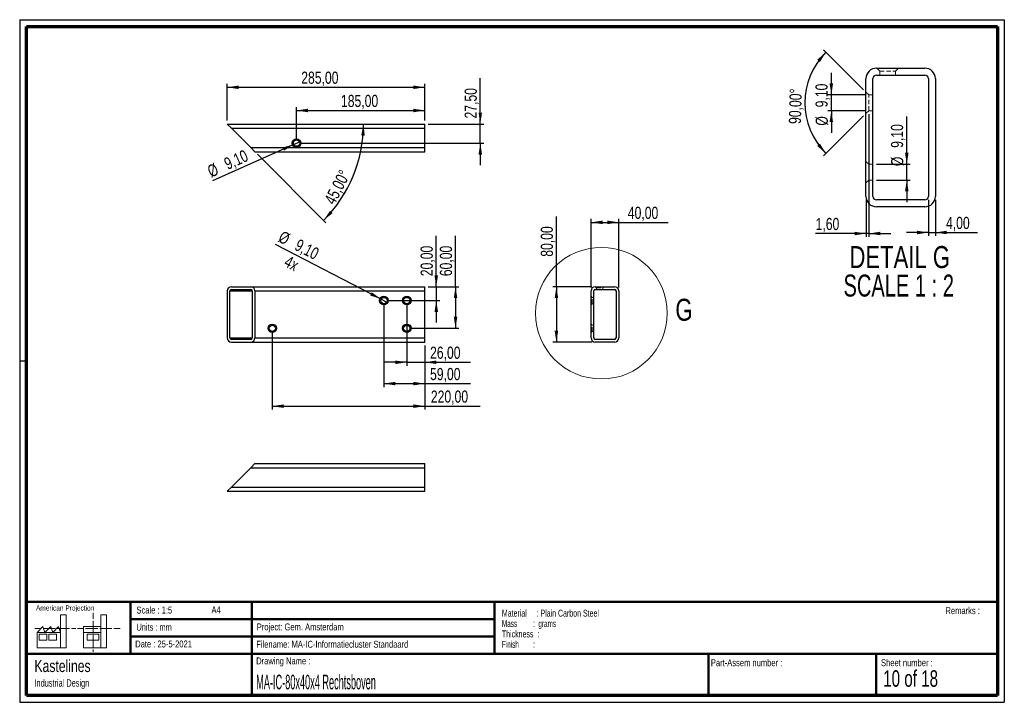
# Paper-space layout '40 Rechtsboven' of a CAD drawing. Header units: millimetres. Extents: x 7 to 291, y 7 to 204.
import ezdxf

# ---------------------------------------------------------------- set-up
doc = ezdxf.new("R2010")
doc.units = ezdxf.units.MM
doc.linetypes.add('HIDDEN', pattern=[1.905, 1.27, -0.635])
for name, color, linetype in [('BORDERS', 7, 'Continuous'), ('DRAWING', 7, 'Continuous'), ('TEXT_SHEET_FORMAT', 7, 'Continuous')]:
    doc.layers.add(name, color=color, linetype=linetype)
doc.styles.add('SLDTEXTSTYLE0', font='TXT', dxfattribs={"width": 0.7})
doc.styles.add('SLDTEXTSTYLE1', font='TXT', dxfattribs={"width": 0.75})
doc.styles.add('SLDTEXTSTYLE4', font='TXT', dxfattribs={"width": 0.55})
doc.styles.add('SLDTEXTSTYLE5', font='TXT', dxfattribs={"width": 0.605})
doc.styles.add('SLDTEXTSTYLE6', font='TXT', dxfattribs={"width": 0.549})
doc.styles.add('SLDTEXTSTYLE7', font='TXT', dxfattribs={"width": 0.467045})
doc.styles.add('SLDTEXTSTYLE8', font='TXT', dxfattribs={"width": 0.681818})
doc.styles.add('SLDTEXTSTYLE9', font='TXT', dxfattribs={"width": 0.6875})
doc.dimstyles.new('SLDDIMSTYLE11', dxfattribs={"dimtxt": 3.5, "dimasz": 3.302, "dimexe": 0, "dimexo": 0.0625, "dimgap": 0.875, "dimtad": 1, "dimdec": 4, "dimlfac": 2, "dimzin": 12, "dimdsep": 46, "dimtxsty": 'SLDTEXTSTYLE1', "dimsah": 1, "dimcen": 0.09, "dimazin": 3, "dimtfac": 1, "dimtofl": 0, "dimtmove": 0, "dimatfit": 3, "dimfxl": 1, "dimfrac": 2, "dimtolj": 1, "dimtzin": 12, "dimarcsym": 0})
doc.dimstyles.new('SLDDIMSTYLE14', dxfattribs={"dimtxt": 3.5, "dimasz": 3.302, "dimexe": 0, "dimexo": 0.0625, "dimgap": 0.875, "dimtad": 1, "dimlfac": 5, "dimrnd": 1e-09, "dimzin": 12, "dimdsep": 46, "dimtxsty": 'SLDTEXTSTYLE1', "dimsah": 1, "dimcen": 0.09, "dimadec": 0, "dimazin": 3, "dimtfac": 1, "dimtmove": 0, "dimatfit": 0, "dimfxl": 1, "dimfrac": 2, "dimtolj": 1, "dimtzin": 12, "dimarcsym": 0})
doc.dimstyles.new('SLDDIMSTYLE15', dxfattribs={"dimtxt": 3.5, "dimasz": 3.302, "dimexe": 0, "dimexo": 0.0625, "dimgap": 0.875, "dimtad": 1, "dimlfac": 5, "dimrnd": 1e-09, "dimzin": 12, "dimdsep": 46, "dimtxsty": 'SLDTEXTSTYLE1', "dimsah": 1, "dimcen": 0.09, "dimadec": 0, "dimazin": 3, "dimtfac": 1, "dimtofl": 0, "dimtmove": 0, "dimatfit": 3, "dimfxl": 1, "dimfrac": 2, "dimtolj": 1, "dimtzin": 12, "dimarcsym": 0})
doc.dimstyles.new('SLDDIMSTYLE16', dxfattribs={"dimtxt": 3.5, "dimasz": 3.302, "dimexe": 0, "dimexo": 0.0625, "dimgap": 0.875, "dimtad": 1, "dimlfac": 5, "dimrnd": 1e-09, "dimzin": 12, "dimdsep": 46, "dimtxsty": 'SLDTEXTSTYLE1', "dimblk1": 'NONE', "dimsah": 1, "dimcen": 0, "dimadec": 0, "dimazin": 3, "dimtfac": 1, "dimtmove": 0, "dimatfit": 3, "dimldrblk": 'NONE', "dimfxl": 1, "dimfrac": 2, "dimtolj": 1, "dimtzin": 12, "dimarcsym": 0})
doc.dimstyles.new('SLDDIMSTYLE17', dxfattribs={"dimtxt": 3.5, "dimasz": 3.302, "dimexe": 0, "dimexo": 0.0625, "dimgap": 0.875, "dimtad": 1, "dimlfac": 5, "dimrnd": 1e-09, "dimzin": 12, "dimdsep": 46, "dimtxsty": 'SLDTEXTSTYLE1', "dimblk1": 'NONE', "dimsah": 1, "dimcen": 0, "dimadec": 0, "dimazin": 3, "dimtfac": 1, "dimtmove": 0, "dimatfit": 3, "dimldrblk": 'NONE', "dimfxl": 1, "dimfrac": 2, "dimtolj": 1, "dimtzin": 12, "dimarcsym": 0})
doc.dimstyles.new('SLDDIMSTYLE18', dxfattribs={"dimtxt": 3.5, "dimasz": 3.302, "dimexe": 0, "dimexo": 0.0625, "dimgap": 0.875, "dimtad": 1, "dimdec": 4, "dimlfac": 5, "dimzin": 12, "dimdsep": 46, "dimtxsty": 'SLDTEXTSTYLE1', "dimsah": 1, "dimcen": 0.09, "dimazin": 3, "dimtfac": 1, "dimtofl": 0, "dimtmove": 0, "dimatfit": 3, "dimfxl": 1, "dimfrac": 2, "dimtolj": 1, "dimtzin": 12, "dimarcsym": 0})
doc.dimstyles.new('SLDDIMSTYLE4', dxfattribs={"dimtxt": 3.5, "dimasz": 3.302, "dimexe": 0, "dimexo": 0.0625, "dimgap": 0.875, "dimtad": 1, "dimlfac": 2, "dimrnd": 1e-09, "dimzin": 12, "dimdsep": 46, "dimtxsty": 'SLDTEXTSTYLE1', "dimsah": 1, "dimcen": 0.09, "dimadec": 0, "dimazin": 3, "dimtfac": 1, "dimtmove": 0, "dimatfit": 0, "dimfxl": 1, "dimfrac": 2, "dimtolj": 1, "dimtzin": 12, "dimarcsym": 0})

# ---------------------------------------------------------------- blocks, each defined once
blk = doc.blocks.new('SW_NOTE_0_45')
at = {"layer": 'TEXT_SHEET_FORMAT', "color": 0, "char_height": 2, "attachment_point": 1}
for s, insert, style in [('Material     : Plain Carbon Steel', (0, 2.58), 'SLDTEXTSTYLE5'), ('Mass         :  grams', (0, -0.42), 'SLDTEXTSTYLE4'), ('Thickness  :', (0, -3.42), 'SLDTEXTSTYLE5'), ('Finish        :', (0, -6.42), 'SLDTEXTSTYLE6')]:
    blk.add_mtext(s, dxfattribs=dict(at, insert=insert, style=style))
blk = doc.blocks.new('SW_NOTE_0_46')
at = {"layer": 'DRAWING', "color": 0, "attachment_point": 1, "style": 'SLDTEXTSTYLE1'}
for s, insert, char_height in [('Kastelines', (0, 4.51), 3.5), ('Industrial Design', (0, -1.09), 2.1167)]:
    blk.add_mtext(s, dxfattribs=dict(at, insert=insert, char_height=char_height))
blk = doc.blocks.new('_D_97')
at = {"layer": 'DRAWING', "color": 7}
for p, q in [((118.23, 121.73), (118.23, 103.92)), ((123.43, 109.73), (123.43, 103.92)), ((118.23, 104.92), (111.88, 104.92)), ((118.23, 104.92), (123.43, 104.92)), ((123.43, 104.92), (136.56, 104.92))]:
    blk.add_line(p, q, dxfattribs=at)
for points in [[(118.23, 104.92), (114.92, 105.42), (114.92, 104.41)], [(123.43, 104.92), (126.73, 104.41), (126.73, 105.42)]]:
    blk.add_solid(points, dxfattribs=at)
at = {"layer": 'DRAWING', "color": 7, "insert": (124.93, 109.43), "char_height": 3.5, "attachment_point": 1, "style": 'SLDTEXTSTYLE1'}
blk.add_mtext('26,00', dxfattribs=at)
blk = doc.blocks.new('_D_98')
at = {"layer": 'DRAWING', "color": 7}
for p, q in [((111.63, 121.73), (111.63, 97.76)), ((123.43, 109.73), (123.43, 97.76)), ((111.63, 98.76), (123.43, 98.76)), ((123.43, 98.76), (136.56, 98.76))]:
    blk.add_line(p, q, dxfattribs=at)
for points in [[(111.63, 98.76), (114.93, 98.25), (114.93, 99.27)], [(123.43, 98.76), (120.12, 99.27), (120.12, 98.25)]]:
    blk.add_solid(points, dxfattribs=at)
at = {"layer": 'DRAWING', "color": 7, "insert": (124.93, 103.27), "char_height": 3.5, "attachment_point": 1, "style": 'SLDTEXTSTYLE1'}
blk.add_mtext('59,00', dxfattribs=at)
blk = doc.blocks.new('_D_99')
at = {"layer": 'DRAWING', "color": 7}
for p, q in [((79.43, 113.73), (79.43, 91.25)), ((123.43, 109.73), (123.43, 91.25)), ((79.43, 92.25), (123.43, 92.25)), ((123.43, 92.25), (139.4, 92.25))]:
    blk.add_line(p, q, dxfattribs=at)
for points in [[(79.43, 92.25), (82.73, 91.74), (82.73, 92.76)], [(123.43, 92.25), (120.12, 92.76), (120.12, 91.74)]]:
    blk.add_solid(points, dxfattribs=at)
at = {"layer": 'DRAWING', "color": 7, "insert": (125.17, 96.76), "char_height": 3.5, "attachment_point": 1, "style": 'SLDTEXTSTYLE1'}
blk.add_mtext('220,00', dxfattribs=at)
blk = doc.blocks.new('_D_100')
at = {"layer": 'DRAWING', "color": 7}
for p, q in [((126.72, 126.73), (126.72, 141.39)), ((124.43, 126.73), (127.72, 126.73)), ((126.72, 126.73), (126.72, 122.73)), ((112.63, 122.73), (127.72, 122.73)), ((126.72, 122.73), (126.72, 116.38))]:
    blk.add_line(p, q, dxfattribs=at)
for points in [[(126.72, 126.73), (127.23, 130.03), (126.21, 130.03)], [(126.72, 122.73), (126.21, 119.43), (127.23, 119.43)]]:
    blk.add_solid(points, dxfattribs=at)
at = {"layer": 'DRAWING', "color": 7, "insert": (122.21, 129.76), "char_height": 3.5, "attachment_point": 1, "rotation": 90, "style": 'SLDTEXTSTYLE1'}
blk.add_mtext('20,00', dxfattribs=at)
blk = doc.blocks.new('_D_101')
at = {"layer": 'DRAWING', "color": 7}
for p, q in [((132.28, 126.73), (132.28, 141.39)), ((124.43, 126.73), (133.28, 126.73)), ((132.28, 126.73), (132.28, 114.73)), ((119.23, 114.73), (133.28, 114.73))]:
    blk.add_line(p, q, dxfattribs=at)
for points in [[(132.28, 126.73), (131.78, 123.43), (132.79, 123.43)], [(132.28, 114.73), (132.79, 118.03), (131.78, 118.03)]]:
    blk.add_solid(points, dxfattribs=at)
at = {"layer": 'DRAWING', "color": 7, "insert": (127.77, 129.76), "char_height": 3.5, "attachment_point": 1, "rotation": 90, "style": 'SLDTEXTSTYLE1'}
blk.add_mtext('60,00', dxfattribs=at)
blk = doc.blocks.new('_D_102')
at = {"layer": 'DRAWING', "color": 7}
for q in [(80.34, 138.86), (112.44, 122.31)]:
    blk.add_line((110.82, 123.14), q, dxfattribs=at)
blk.add_solid([(110.82, 123.14), (108.12, 125.11), (107.65, 124.21)], dxfattribs=at)
at = {"layer": 'DRAWING', "color": 7, "char_height": 3.5, "attachment_point": 1, "rotation": 332.7304, "style": 'SLDTEXTSTYLE1'}
for s, insert in [('%%c', (82.47, 143.01)), ('9,10', (87.19, 140.64)), ('4x', (84.15, 135.89))]:
    blk.add_mtext(s, dxfattribs=dict(at, insert=insert))
blk = doc.blocks.new('_None')
blk = doc.blocks.new('_D_103')
at = {"layer": 'DRAWING', "color": 7}
for p, q in [((171.38, 126.53), (171.38, 146.29)), ((171.38, 145.29), (179.38, 145.29)), ((179.38, 126.53), (179.38, 146.29)), ((179.38, 145.29), (193.62, 145.29))]:
    blk.add_line(p, q, dxfattribs=at)
for points in [[(171.38, 145.29), (174.68, 144.78), (174.68, 145.8)], [(179.38, 145.29), (176.08, 145.8), (176.08, 144.78)]]:
    blk.add_solid(points, dxfattribs=at)
at = {"layer": 'DRAWING', "color": 7, "insert": (181.98, 149.8), "char_height": 3.5, "attachment_point": 1, "style": 'SLDTEXTSTYLE1'}
blk.add_mtext('40,00', dxfattribs=at)
blk = doc.blocks.new('_D_104')
at = {"layer": 'DRAWING', "color": 7}
for p, q in [((161.38, 126.73), (161.38, 147.02)), ((171.58, 126.73), (160.38, 126.73)), ((161.38, 126.73), (161.38, 110.73)), ((171.58, 110.73), (160.38, 110.73))]:
    blk.add_line(p, q, dxfattribs=at)
for points in [[(161.38, 126.73), (160.87, 123.43), (161.89, 123.43)], [(161.38, 110.73), (161.89, 114.03), (160.87, 114.03)]]:
    blk.add_solid(points, dxfattribs=at)
at = {"layer": 'DRAWING', "color": 7, "insert": (156.87, 135.38), "char_height": 3.5, "attachment_point": 1, "rotation": 90, "style": 'SLDTEXTSTYLE1'}
blk.add_mtext('80,00', dxfattribs=at)
blk = doc.blocks.new('_D_105')
at = {"layer": 'DRAWING', "color": 7}
for p, q in [((268.68, 151.79), (268.68, 141.37)), ((270.68, 151.79), (270.68, 141.37)), ((268.68, 142.37), (262.33, 142.37)), ((268.68, 142.37), (270.68, 142.37)), ((270.68, 142.37), (282.81, 142.37))]:
    blk.add_line(p, q, dxfattribs=at)
for points in [[(268.68, 142.37), (265.37, 142.88), (265.37, 141.86)], [(270.68, 142.37), (273.98, 141.86), (273.98, 142.88)]]:
    blk.add_solid(points, dxfattribs=at)
at = {"layer": 'DRAWING', "color": 7, "insert": (273.76, 146.88), "char_height": 3.5, "attachment_point": 1, "style": 'SLDTEXTSTYLE1'}
blk.add_mtext('4,00', dxfattribs=at)
blk = doc.blocks.new('_D_106')
at = {"layer": 'DRAWING', "color": 7}
for p, q in [((251.48, 176.51), (251.48, 141.07)), ((250.68, 151.79), (250.68, 141.07)), ((250.68, 142.07), (236.15, 142.07)), ((251.48, 142.07), (250.68, 142.07)), ((251.48, 142.07), (257.83, 142.07))]:
    blk.add_line(p, q, dxfattribs=at)
for points in [[(250.68, 142.07), (247.37, 142.58), (247.37, 141.57)], [(251.48, 142.07), (254.78, 141.57), (254.78, 142.58)]]:
    blk.add_solid(points, dxfattribs=at)
at = {"layer": 'DRAWING', "color": 7, "insert": (236.15, 146.58), "char_height": 3.5, "attachment_point": 1, "style": 'SLDTEXTSTYLE1'}
blk.add_mtext('1,60', dxfattribs=at)
blk = doc.blocks.new('_D_107')
at = {"layer": 'DRAWING', "color": 7}
for p, q in [((262.44, 162.06), (262.44, 175.85)), ((253.68, 162.06), (263.44, 162.06)), ((262.44, 157.51), (262.44, 162.06)), ((253.68, 157.51), (263.44, 157.51)), ((262.44, 157.51), (262.44, 151.16))]:
    blk.add_line(p, q, dxfattribs=at)
for points in [[(262.44, 162.06), (262.95, 165.37), (261.93, 165.37)], [(262.44, 157.51), (261.93, 154.21), (262.95, 154.21)]]:
    blk.add_solid(points, dxfattribs=at)
at = {"layer": 'DRAWING', "color": 7, "char_height": 3.5, "attachment_point": 1, "rotation": 90, "style": 'SLDTEXTSTYLE1'}
for s, insert in [('9,10', (257.87, 166.8)), ('%%c', (257.93, 161.52))]:
    blk.add_mtext(s, dxfattribs=dict(at, insert=insert))
blk = doc.blocks.new('_D_108')
at = {"layer": 'DRAWING', "color": 7}
for p, q in [((240.68, 182.06), (240.68, 188.41)), ((250.48, 182.06), (239.68, 182.06)), ((240.68, 177.51), (240.68, 182.06)), ((250.48, 177.51), (239.68, 177.51)), ((240.68, 177.51), (240.68, 171.16))]:
    blk.add_line(p, q, dxfattribs=at)
for points in [[(240.68, 182.06), (241.18, 185.37), (240.17, 185.37)], [(240.68, 177.51), (240.17, 174.21), (241.18, 174.21)]]:
    blk.add_solid(points, dxfattribs=at)
at = {"layer": 'DRAWING', "color": 7, "char_height": 3.5, "attachment_point": 1, "rotation": 90, "style": 'SLDTEXTSTYLE1'}
for s, insert in [('9,10', (236.11, 178.49)), ('%%c', (236.16, 173.21))]:
    blk.add_mtext(s, dxfattribs=dict(at, insert=insert))
blk = doc.blocks.new('_D_109')
at = {"layer": 'DRAWING', "color": 7}
for p, q in [((249.97, 183.57), (238.43, 195.11)), ((249.97, 176.01), (238.43, 164.46))]:
    blk.add_line(p, q, dxfattribs=at)
blk.add_arc((253.75, 179.79), 20.67, 135, 225, dxfattribs=at)
for points in [[(239.13, 194.41), (236.6, 192.22), (237.38, 191.56)], [(239.13, 165.17), (237.38, 168.01), (236.6, 167.35)]]:
    blk.add_solid(points, dxfattribs=at)
at = {"layer": 'DRAWING', "color": 7, "insert": (228.39, 173.75), "char_height": 3.5, "attachment_point": 1, "rotation": 88.3729, "style": 'SLDTEXTSTYLE1'}
blk.add_mtext('90,00°', dxfattribs=at)
blk = doc.blocks.new('SW_NOTE_0_47')
at = {"layer": 'DRAWING', "color": 0, "char_height": 6.35, "attachment_point": 2}
for s, insert, style in [('DETAIL G', (17.86, 8.19), 'SLDTEXTSTYLE1'), ('SCALE 1 : 2', (17.57, -0.03), 'SLDTEXTSTYLE8')]:
    blk.add_mtext(s, dxfattribs=dict(at, insert=insert, style=style))
blk = doc.blocks.new('_D_110')
at = {"layer": 'DRAWING', "color": 7}
for p, q in [((66.43, 174.66), (66.43, 185.27)), ((123.43, 174.66), (123.43, 185.27)), ((66.43, 184.27), (123.43, 184.27))]:
    blk.add_line(p, q, dxfattribs=at)
for points in [[(66.43, 184.27), (69.73, 183.77), (69.73, 184.78)], [(123.43, 184.27), (120.12, 184.78), (120.12, 183.77)]]:
    blk.add_solid(points, dxfattribs=at)
at = {"layer": 'DRAWING', "color": 7, "insert": (87.78, 188.79), "char_height": 3.5, "attachment_point": 1, "style": 'SLDTEXTSTYLE1'}
blk.add_mtext('285,00', dxfattribs=at)
blk = doc.blocks.new('_D_111')
at = {"layer": 'DRAWING', "color": 7}
blk.add_line((75.13, 164.95), (94.92, 145.16), dxfattribs=at)
blk.add_arc((66.43, 173.66), 39.3, 315, 0, dxfattribs=at)
for points in [[(105.73, 173.66), (105.08, 170.38), (106.1, 170.34)], [(94.22, 145.87), (96.82, 147.95), (96.08, 148.64)]]:
    blk.add_solid(points, dxfattribs=at)
at = {"layer": 'DRAWING', "color": 7, "insert": (94.26, 151.72), "char_height": 3.5, "attachment_point": 1, "rotation": 62.7412, "style": 'SLDTEXTSTYLE1'}
blk.add_mtext('45,00°', dxfattribs=at)
blk = doc.blocks.new('_D_112')
at = {"layer": 'DRAWING', "color": 7}
for p, q in [((139.43, 173.66), (139.43, 186.91)), ((124.43, 173.66), (140.43, 173.66)), ((139.43, 168.16), (139.43, 173.66)), ((87.43, 168.16), (140.43, 168.16)), ((139.43, 168.16), (139.43, 161.81))]:
    blk.add_line(p, q, dxfattribs=at)
for points in [[(139.43, 173.66), (139.93, 176.96), (138.92, 176.96)], [(139.43, 168.16), (138.92, 164.86), (139.93, 164.86)]]:
    blk.add_solid(points, dxfattribs=at)
at = {"layer": 'DRAWING', "color": 7, "insert": (134.91, 175.27), "char_height": 3.5, "attachment_point": 1, "rotation": 90, "style": 'SLDTEXTSTYLE1'}
blk.add_mtext('27,50', dxfattribs=at)
blk = doc.blocks.new('_D_113')
at = {"layer": 'DRAWING', "color": 7}
for p, q in [((86.43, 169.16), (86.43, 178.58)), ((86.43, 177.58), (123.43, 177.58)), ((123.43, 174.66), (123.43, 178.58))]:
    blk.add_line(p, q, dxfattribs=at)
for points in [[(86.43, 177.58), (89.73, 177.07), (89.73, 178.08)], [(123.43, 177.58), (120.12, 178.08), (120.12, 177.07)]]:
    blk.add_solid(points, dxfattribs=at)
at = {"layer": 'DRAWING', "color": 7, "insert": (99.24, 182.09), "char_height": 3.5, "attachment_point": 1, "style": 'SLDTEXTSTYLE1'}
blk.add_mtext('185,00', dxfattribs=at)
blk = doc.blocks.new('_D_114')
at = {"layer": 'DRAWING', "color": 7}
for q in [(62.18, 157.29), (87.26, 168.53)]:
    blk.add_line((85.6, 167.79), q, dxfattribs=at)
blk.add_solid([(85.6, 167.79), (82.38, 166.9), (82.79, 165.97)], dxfattribs=at)
at = {"layer": 'DRAWING', "color": 7, "char_height": 3.5, "attachment_point": 1, "rotation": 24.1414, "style": 'SLDTEXTSTYLE1'}
for s, insert in [('9,10', (65.14, 163.59)), ('%%c', (60.34, 161.38))]:
    blk.add_mtext(s, dxfattribs=dict(at, insert=insert))

psp = doc.layouts.new('40 Rechtsboven')

# ---------------------------------------------------------------- linework, layer by layer
at = {"color": 7, "linetype": 'Continuous', "lineweight": 25}
for p, q in [((253.67598, 189.788122), (267.675981, 189.788122)), ((253.67598, 187.788122), (267.675981, 187.788122)), ((250.675981, 152.788121), (250.675981, 186.788123)), ((252.67598, 152.788121), (252.67598, 186.788123)), ((268.675981, 186.788123), (268.675981, 152.788121)), ((270.67598, 186.788123), (270.67598, 152.788121)), ((66.426471, 173.657364), (67.626471, 172.457364)), ((66.426471, 173.657364), (123.426471, 173.657364)), ((123.426471, 172.457364), (123.426471, 173.657364)), ((67.626471, 172.457364), (123.426471, 172.457364)), ((67.626471, 172.457364), (73.226471, 166.857364)), ((123.426471, 166.857364), (123.426471, 172.457364)), ((73.226471, 166.857364), (123.426471, 166.857364)), ((73.226471, 166.857364), (74.426471, 165.657364)), ((74.426471, 165.657364), (123.426471, 165.657364)), ((123.426471, 165.657364), (123.426471, 166.857364)), ((267.675981, 151.788123), (253.67598, 151.788123)), ((267.675981, 149.788123), (253.67598, 149.788123)), ((66.426471, 125.528049), (66.426471, 111.928049)), ((67.226471, 111.928049), (67.226471, 125.528049)), ((67.626471, 126.728049), (73.226471, 126.728049)), ((67.626471, 125.928049), (73.226471, 125.928049)), ((73.226471, 126.728049), (123.426471, 126.728049)), ((73.626471, 125.528049), (73.626471, 111.928049)), ((74.426471, 125.528049), (123.426471, 125.528049)), ((74.426471, 125.528049), (74.426471, 111.928049)), ((123.426471, 125.528049), (123.426471, 126.728049)), ((123.426471, 111.928049), (123.426471, 125.528049)), ((171.37952, 111.928049), (171.37952, 125.528049)), ((172.17952, 111.928049), (172.17952, 125.528049)), ((172.57952, 126.728049), (178.17952, 126.728049)), ((172.57952, 125.928049), (178.17952, 125.928049)), ((178.57952, 125.528049), (178.57952, 111.928049)), ((179.37952, 125.528049), (179.37952, 111.928049)), ((73.226471, 111.528049), (67.626471, 111.528049)), ((74.426471, 111.928049), (123.426471, 111.928049)), ((123.426471, 110.728049), (123.426471, 111.928049)), ((178.17952, 111.528049), (172.57952, 111.528049)), ((67.626471, 110.728049), (73.226471, 110.728049)), ((73.226471, 110.728049), (123.426471, 110.728049)), ((178.17952, 110.728049), (172.57952, 110.728049)), ((67.626471, 68.878253), (73.226471, 74.478253)), ((74.426471, 75.678253), (73.226471, 74.478253)), ((73.226471, 74.478253), (123.426471, 74.478253)), ((74.426471, 75.678253), (123.426471, 75.678253)), ((123.426471, 74.478253), (123.426471, 75.678253)), ((123.426471, 68.878253), (123.426471, 74.478253)), ((67.626471, 68.878253), (66.426471, 67.678253)), ((67.626471, 68.878253), (123.426471, 68.878253)), ((123.426471, 67.678253), (123.426471, 68.878253)), ((66.426471, 67.678253), (123.426471, 67.678253))]:
    psp.add_line(p, q, dxfattribs=at)
at = {"color": 7, "linetype": 'HIDDEN', "lineweight": 18}
for p, q in [((253.80098, 189.788122), (254.65098, 188.938122)), ((254.65098, 188.938122), (259.20098, 188.938122)), ((254.65098, 188.938122), (254.65098, 187.788122)), ((259.20098, 188.938122), (260.05098, 189.788122)), ((259.20098, 187.788122), (259.20098, 188.938122)), ((251.47598, 182.063122), (250.675981, 182.863122)), ((251.47598, 177.513122), (251.47598, 182.063122)), ((252.67598, 182.063122), (251.47598, 182.063122)), ((250.675981, 176.713122), (251.47598, 177.513122)), ((251.47598, 177.513122), (252.67598, 177.513122)), ((251.47598, 162.063122), (250.675981, 162.863123)), ((251.47598, 157.513122), (251.47598, 162.063122)), ((252.67598, 162.063122), (251.47598, 162.063122)), ((250.675981, 156.713123), (251.47598, 157.513122)), ((251.47598, 157.513122), (252.67598, 157.513122)), ((172.62952, 126.728049), (172.96952, 126.388049)), ((172.96952, 126.388049), (174.78952, 126.388049)), ((172.96952, 126.388049), (172.96952, 125.928049)), ((174.78952, 126.388049), (175.12952, 126.728049)), ((174.78952, 125.928049), (174.78952, 126.388049)), ((171.69952, 123.638049), (171.37952, 123.958049)), ((171.69952, 121.818049), (171.69952, 123.638049)), ((172.17952, 123.638049), (171.69952, 123.638049)), ((171.37952, 121.498049), (171.69952, 121.818049)), ((171.69952, 121.818049), (172.17952, 121.818049)), ((171.69952, 115.638049), (171.37952, 115.958049)), ((171.37952, 113.498049), (171.69952, 113.818049)), ((171.69952, 113.818049), (171.69952, 115.638049)), ((172.17952, 115.638049), (171.69952, 115.638049)), ((171.69952, 113.818049), (172.17952, 113.818049))]:
    psp.add_line(p, q, dxfattribs=at)
at = {"color": 8, "linetype": 'Continuous', "lineweight": 25}
for p, q in [((67.226471, 125.528049), (73.626471, 125.528049)), ((67.226471, 111.928049), (73.626471, 111.928049))]:
    psp.add_line(p, q, dxfattribs=at)
at = {"color": 7, "linetype": 'Continuous', "lineweight": 25}
for centre, radius in [((86.426471, 168.157364), 1.25), ((86.426471, 168.157364), 0.91), ((111.626471, 122.728049), 1.23), ((111.626471, 122.728049), 0.91), ((118.226471, 122.728049), 1.23), ((118.226471, 122.728049), 0.91), ((79.426471, 114.728049), 1.23), ((79.426471, 114.728049), 0.91), ((118.226471, 114.728049), 1.23), ((118.226471, 114.728049), 0.91)]:
    psp.add_circle(centre, radius, dxfattribs=at)
at = {"color": 7, "linetype": 'Continuous', "lineweight": 18}
psp.add_circle((174.369024, 119.085466), 18.988016, dxfattribs=at)
at = {"color": 7, "linetype": 'Continuous', "lineweight": 25}
for centre, radius, start, end in [((253.675979, 186.788124), 2.999998, 89.99997214, 180.00001007), ((253.675978, 186.788124), 0.999998, 89.99986326, 180.00003002), ((267.675982, 186.788124), 2.999998, 359.99998993, 90.00002786), ((267.675983, 186.788124), 0.999998, 359.99996998, 90.00013674), ((253.675979, 152.788121), 2.999998, 179.99998993, 270.00002786), ((253.675978, 152.788121), 0.999998, 179.99996998, 270.00013674), ((267.675983, 152.788121), 0.999998, 269.99986326, 0.00003002), ((267.675982, 152.788121), 2.999998, 269.99997214, 0.00001007), ((67.626471, 125.528049), 1.2, 90, 180), ((67.626471, 125.528049), 0.4, 90, 180), ((73.226471, 125.528049), 1.2, 0, 90), ((73.226471, 125.528049), 0.4, 0, 90), ((172.57952, 125.528049), 1.2, 90, 180), ((172.57952, 125.528049), 0.4, 90, 180), ((178.17952, 125.528049), 1.2, 0, 90), ((178.17952, 125.528049), 0.4, 0, 90), ((67.626471, 111.928049), 1.2, 180, 270), ((67.626471, 111.928049), 0.4, 180, 270), ((73.226471, 111.928049), 1.2, 270, 0), ((73.226471, 111.928049), 0.4, 270, 0), ((172.57952, 111.928049), 1.2, 180, 270), ((172.57952, 111.928049), 0.4, 180, 270), ((178.17952, 111.928049), 0.4, 270, 0), ((178.17952, 111.928049), 1.2, 270, 0)]:
    psp.add_arc(centre, radius, start, end, dxfattribs=at)
at = {"layer": 'BORDERS', "lineweight": 70}
for p, q in [((8.569641, 8.783909), (8.569641, 201.783909)), ((8.569641, 201.783909), (288.569641, 201.783909)), ((288.569641, 201.783909), (288.569641, 8.783909)), ((288.569641, 8.783909), (8.569641, 8.783909))]:
    psp.add_line(p, q, dxfattribs=at)
at = {"layer": 'BORDERS', "lineweight": 50}
for p, q in [((8.569641, 35.783909), (288.569641, 35.783909)), ((38.569641, 35.783909), (38.569641, 20.783909)), ((73.569641, 35.783909), (73.569641, 8.783909)), ((143.569641, 35.783909), (143.569641, 20.783909)), ((38.569641, 30.783909), (143.569641, 30.783909)), ((38.569641, 25.783909), (143.569641, 25.783909)), ((8.569641, 20.783909), (288.569641, 20.783909)), ((205.222477, 8.783909), (205.222477, 20.783909)), ((253.650911, 8.783909), (253.650911, 20.783909))]:
    psp.add_line(p, q, dxfattribs=at)
at = {"layer": 'TEXT_SHEET_FORMAT'}
for p, q in [((6.569641, 203.783909), (290.569641, 203.783909)), ((6.569641, 203.783909), (6.569641, 6.783909)), ((290.569641, 203.783909), (290.569641, 6.783909)), ((6.569641, 105.283909), (8.621537, 105.283909)), ((6.569641, 6.783909), (290.569641, 6.783909))]:
    psp.add_line(p, q, dxfattribs=at)
at = {"layer": 'TEXT_SHEET_FORMAT', "color": 7, "linetype": 'Continuous', "lineweight": 18}
for p, q in [((18.320827, 26.971098), (18.320827, 32.036143)), ((18.320827, 32.036143), (20.002717, 32.036143)), ((20.002717, 32.036143), (20.002717, 22.470411)), ((27.732829, 32.596011), (27.732829, 30.83891)), ((31.654195, 32.031732), (29.972304, 32.031732)), ((29.972304, 32.031732), (29.972304, 22.466)), ((31.654195, 26.966766), (31.654195, 32.031732)), ((11.593265, 26.971098), (13.275156, 28.659446)), ((13.275156, 28.659446), (13.837466, 26.971098)), ((13.837466, 26.971098), (15.519356, 28.659446)), ((15.519356, 28.659446), (16.081352, 26.971098)), ((16.081352, 26.971098), (17.763242, 28.659446)), ((17.763242, 28.659446), (18.320827, 26.971098)), ((24.926633, 28.655036), (24.926633, 26.966766)), ((24.926633, 28.655036), (29.972304, 28.655036)), ((27.732829, 30.251635), (27.732829, 28.489887)), ((27.732829, 28.489887), (27.732829, 26.728218)), ((10.980867, 28.099735), (12.735999, 28.099735)), ((18.320827, 26.971098), (11.593265, 26.971098)), ((11.593265, 26.971098), (11.593265, 22.470411)), ((12.155576, 26.411465), (14.399461, 26.411465)), ((12.155576, 24.723117), (12.155576, 26.411465)), ((13.320991, 28.099735), (15.075966, 28.099735)), ((14.399461, 26.411465), (14.399461, 24.723117)), ((14.957046, 26.411465), (17.201247, 26.411465)), ((14.957046, 24.723117), (14.957046, 26.411465)), ((15.075966, 28.099735), (16.830941, 28.099735)), ((17.201247, 26.411465), (17.201247, 24.723117)), ((17.415933, 28.099735), (19.171065, 28.099735)), ((18.320827, 26.971098), (18.320827, 22.470411)), ((19.171065, 28.099735), (20.92604, 28.099735)), ((21.511032, 28.099735), (22.808913, 28.099735)), ((23.244743, 28.095324), (24.995229, 28.095324)), ((24.926633, 26.966766), (29.972304, 26.966766)), ((24.926633, 26.966766), (24.926633, 22.466)), ((25.580221, 28.095324), (27.335195, 28.095324)), ((26.050939, 26.407055), (29.41472, 26.407055)), ((26.050939, 24.718707), (26.050939, 26.407055)), ((27.335195, 28.095324), (29.090249, 28.095324)), ((27.732829, 26.140863), (27.732829, 24.379273)), ((29.41472, 26.407055), (29.41472, 24.718707)), ((29.675241, 28.095324), (31.430295, 28.095324)), ((31.430295, 28.095324), (33.18527, 28.095324)), ((31.654195, 26.966766), (31.654195, 22.466)), ((33.770261, 28.095324), (35.525236, 28.095324)), ((14.399461, 24.723117), (12.155576, 24.723117)), ((17.201247, 24.723117), (14.957046, 24.723117)), ((29.41472, 24.718707), (26.050939, 24.718707)), ((27.732829, 24.379273), (27.732829, 22.617525)), ((11.593265, 22.470411), (18.320827, 22.470411)), ((18.320827, 22.470411), (20.002717, 22.470411)), ((24.926633, 22.466), (31.654195, 22.466)), ((27.732829, 22.030171), (27.732829, 21.34201))]:
    psp.add_line(p, q, dxfattribs=at)

# ---------------------------------------------------------------- block references
at = {"layer": 'DRAWING'}
for name, p in [('SW_NOTE_0_47', (242.547611, 130.265525)), ('SW_NOTE_0_46', (10.826503, 14.510992))]:
    psp.add_blockref(name, p, dxfattribs=at)
at = {"layer": 'TEXT_SHEET_FORMAT', "color": 218}
psp.add_blockref('SW_NOTE_0_45', (145.652628, 30.930942), dxfattribs=at)

# ---------------------------------------------------------------- texts
at = {"color": 7, "linetype": 'Continuous', "lineweight": 18, "insert": (195.689063, 123.241034), "char_height": 6.35, "attachment_point": 1, "style": 'SLDTEXTSTYLE1'}
psp.add_mtext('G', dxfattribs=at)
at = {"layer": 'TEXT_SHEET_FORMAT', "attachment_point": 1}
for s, insert, char_height, style in [('American Projection', (11.277178, 34.755658), 1.5, 'SLDTEXTSTYLE1'), ('Scale : 1:5', (40.245387, 34.408225), 2, 'SLDTEXTSTYLE1'), ('A4', (61.890556, 34.486219), 2, 'SLDTEXTSTYLE1'), ('Remarks :', (273.595551, 34.235841), 2, 'SLDTEXTSTYLE1'), ('Units : mm', (40.239331, 29.476127), 2, 'SLDTEXTSTYLE0'), ('Project: Gem. Amsterdam', (74.95639, 29.538044), 2, 'SLDTEXTSTYLE1'), ('Date : 25-5-2021', (39.886543, 24.621763), 2, 'SLDTEXTSTYLE1'), ('Filename: MA-IC-Informatiecluster Standaard', (74.797688, 24.531301), 2, 'SLDTEXTSTYLE1'), ('Drawing Name :', (74.780305, 19.736533), 2, 'SLDTEXTSTYLE1'), ('Part-Assem number :', (205.926583, 19.21038), 2, 'SLDTEXTSTYLE1'), ('Sheet number :', (255.011235, 19.21038), 2, 'SLDTEXTSTYLE1'), ('10 of 18', (255.634284, 16.03963), 4.7625, 'SLDTEXTSTYLE9')]:
    psp.add_mtext(s, dxfattribs=dict(at, insert=insert, char_height=char_height, style=style))
at = {"layer": 'TEXT_SHEET_FORMAT', "color": 218, "insert": (74.780305, 14.761674), "char_height": 4.23333333, "attachment_point": 1, "style": 'SLDTEXTSTYLE7'}
psp.add_mtext('MA-IC-80x40x4 Rechtsboven', dxfattribs=at)

# ---------------------------------------------------------------- dimensions: what is measured, and where the dimension line sits
at = {"layer": 'DRAWING', "color": 7}
for base, line1, line2, dimstyle, picture, middle in [((233.078973, 179.788122), ((251.47598, 182.063122), (250.67598, 182.863122)), ((250.67598, 176.713122), (251.47598, 177.513122)), 'SLDDIMSTYLE11', '_D_109', (233.087309, 180.3751)), ((102.735283, 158.617761), ((74.426471, 165.657364), (66.426471, 173.657364)), ((123.426471, 173.657364), (66.426471, 173.657364)), 'SLDDIMSTYLE18', '_D_111', (101.362405, 155.657364))]:
    dim = psp.add_angular_dim_2l(base=base, line1=line1, line2=line2, dimstyle=dimstyle, dxfattribs=at)
    dim.commit()
    dim.dimension.update_dxf_attribs({"geometry": picture, "text_midpoint": middle, "dimtype": 162})
for base, p1, p2, dimstyle, picture, middle in [((123.426471, 184.273457), (66.426471, 173.657364), (123.426471, 173.657364), 'SLDDIMSTYLE15', '_D_110', (94.891306, 184.273457)), ((123.426471, 177.575297), (86.426471, 168.157364), (123.426471, 173.657364), 'SLDDIMSTYLE15', '_D_113', (106.34903, 177.575297)), ((250.67598, 142.073228), (251.47598, 177.513122), (250.67598, 152.788122), 'SLDDIMSTYLE4', '_D_106', (240.67598, 142.073228)), ((270.67598, 142.372463), (268.67598, 152.788122), (270.67598, 152.788122), 'SLDDIMSTYLE4', '_D_105', (278.281638, 142.372463)), ((179.37952, 145.292793), (171.37952, 125.528049), (179.37952, 125.528049), 'SLDDIMSTYLE15', '_D_103', (187.797789, 145.292793)), ((123.426471, 98.760197), (111.626471, 122.728049), (123.426471, 110.728049), 'SLDDIMSTYLE15', '_D_98', (130.744646, 98.760197)), ((123.426471, 104.915698), (118.226471, 122.728049), (123.426471, 110.728049), 'SLDDIMSTYLE14', '_D_97', (130.744646, 104.915698)), ((123.426471, 92.249571), (79.426471, 114.728049), (123.426471, 110.728049), 'SLDDIMSTYLE15', '_D_99', (132.283521, 92.249571))]:
    dim = psp.add_linear_dim(base=base, p1=p1, p2=p2, dimstyle=dimstyle, dxfattribs=at)
    dim.commit()
    dim.dimension.update_dxf_attribs({"geometry": picture, "text_midpoint": middle, "dimtype": 160})
for base, p1, p2, dimstyle, picture, middle in [((139.426471, 173.657364), (86.426471, 168.157364), (123.426471, 173.657364), 'SLDDIMSTYLE14', '_D_112', (139.426471, 181.091365)), ((161.37952, 110.728049), (172.57952, 126.728049), (172.57952, 110.728049), 'SLDDIMSTYLE15', '_D_104', (161.37952, 141.19879)), ((126.719895, 122.728049), (123.426471, 126.728049), (111.626471, 122.728049), 'SLDDIMSTYLE14', '_D_100', (126.719895, 135.57483)), ((132.283521, 114.728049), (123.426471, 126.728049), (118.226471, 114.728049), 'SLDDIMSTYLE15', '_D_101', (132.283521, 135.57483))]:
    dim = psp.add_linear_dim(base=base, p1=p1, p2=p2, angle=90, dimstyle=dimstyle, dxfattribs=at)
    dim.commit()
    dim.dimension.update_dxf_attribs({"geometry": picture, "text_midpoint": middle, "dimtype": 160})
for base, p1, p2, picture, middle in [((240.67598, 182.063122), (251.47598, 177.513122), (251.47598, 182.063122), '_D_108', (240.67598, 180.3751)), ((262.437426, 162.063122), (252.67598, 157.513122), (252.67598, 162.063122), '_D_107', (262.437426, 168.685352))]:
    dim = psp.add_linear_dim(base=base, p1=p1, p2=p2, angle=90, text='%%c<>', dimstyle='SLDDIMSTYLE4', dxfattribs=at)
    dim.commit()
    dim.dimension.update_dxf_attribs({"geometry": picture, "text_midpoint": middle, "dimtype": 160})
for p1, p2, dimstyle, picture, middle in [((87.256881, 168.529545), (85.59606, 167.785182), 'SLDDIMSTYLE17', '_D_114', (68.535337, 160.138747)), ((112.435333, 122.311107), (110.817608, 123.144991), 'SLDDIMSTYLE16', '_D_102', (86.703889, 135.57484))]:
    dim = psp.add_diameter_dim_2p(p1=p1, p2=p2, dimstyle=dimstyle, dxfattribs=at)
    dim.commit()
    dim.dimension.update_dxf_attribs({"geometry": picture, "text_midpoint": middle, "dimtype": 163})

doc.saveas('drawing.dxf')
